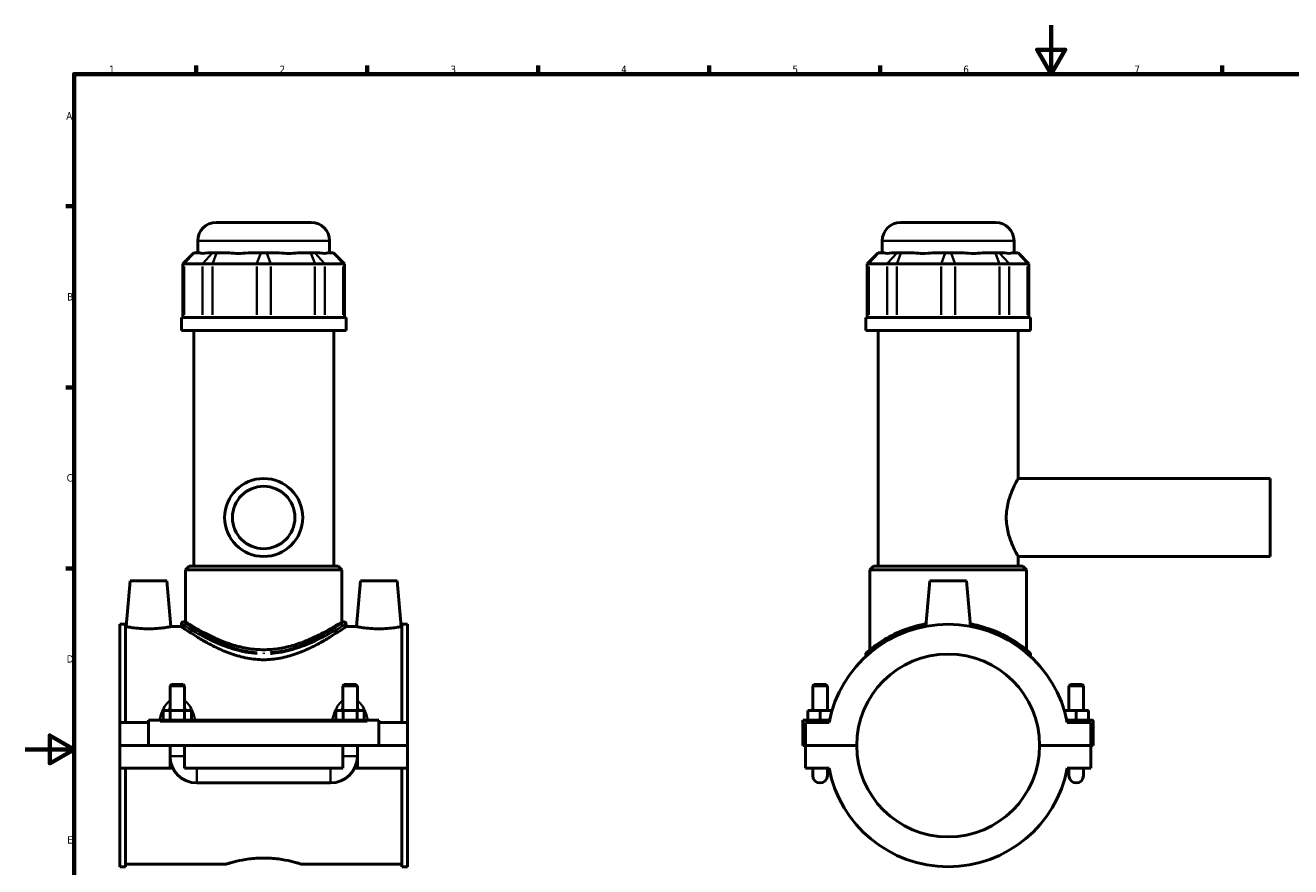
# Model space of a CAD drawing. Header units: millimetres. Extents: x 0 to 898, y -421 to 979.
# Tile 4 of 6: x 0 to 519, y 249 to 594. Entities that reach past the tile are written whole.
import ezdxf

# ---------------------------------------------------------------- set-up
doc = ezdxf.new("R2010")
doc.units = ezdxf.units.MM
for name, color, linetype, lineweight in [('Border (ANSI)', 7, 'Continuous', 70), ('Visible (ANSI)', 7, 'Continuous', 50), ('Visible Narrow (ANSI)', 7, 'Continuous', 35)]:
    doc.layers.add(name, color=color, linetype=linetype, lineweight=lineweight)
doc.styles.add('Note Text (ANSI)', font='tahoma.ttf')

# ---------------------------------------------------------------- blocks, each defined once
blk = doc.blocks.new('Borders Default Border')
at = {"layer": 'Border (ANSI)'}
for p, q in [((70.08, 574), (70.08, 577.45)), ((140.17, 574), (140.17, 577.45)), ((210.25, 574), (210.25, 577.45)), ((280.33, 574), (280.33, 577.45)), ((350.42, 574), (350.42, 577.45)), ((490.58, 574), (490.58, 577.45)), ((20, 519.75), (16.55, 519.75)), ((20, 445.5), (16.55, 445.5)), ((20, 371.25), (16.55, 371.25))]:
    blk.add_line(p, q, dxfattribs=at)
at = {"layer": 'Border (ANSI)', "flags": 128}
for points in [[(420.5, 594), (420.5, 574), (414.73, 584), (426.27, 584), (420.5, 574)], [(20, 20), (20, 574), (821, 574), (821, 20), (20, 20)], [(0, 297), (20, 297), (10, 302.77), (10, 291.23), (20, 297)]]:
    blk.add_lwpolyline(points, dxfattribs=at)
at = {"layer": 'Border (ANSI)', "color": 230, "true_color": 0xff0080, "char_height": 3.05, "attachment_point": 7, "style": 'Note Text (ANSI)'}
for s, insert in [('1', (34.35, 574.4)), ('2', (104.2, 574.4)), ('3', (174.26, 574.34)), ('4', (244.23, 574.4)), ('5', (314.48, 574.34)), ('6', (384.49, 574.34)), ('7', (454.6, 574.4)), ('A', (16.78, 555.35)), ('B', (17.15, 481.1)), ('C', (16.95, 406.8)), ('D', (16.96, 332.6)), ('E', (17.21, 258.35))]:
    blk.add_mtext(s, dxfattribs=dict(at, insert=insert))

msp = doc.modelspace()

# ---------------------------------------------------------------- linework, layer by layer
at = {"layer": 'Visible (ANSI)'}
for p, q in [((78.215, 513.12), (117.215, 513.12)), ((358.781, 513.12), (397.781, 513.12)), ((70.715, 500.73), (70.715, 505.62)), ((124.715, 500.73), (124.715, 505.62)), ((351.281, 500.73), (351.281, 505.62)), ((405.281, 500.73), (405.281, 505.62)), ((69.083, 500.73), (64.583, 496.23)), ((69.083, 500.73), (69.312, 500.73)), ((71.482, 500.73), (69.312, 500.73)), ((76.819, 500.73), (74.649, 500.73)), ((76.819, 500.73), (78.443, 500.73)), ((83.681, 500.73), (78.443, 500.73)), ((96.567, 500.73), (91.328, 500.73)), ((96.567, 500.73), (98.863, 500.73)), ((104.102, 500.73), (98.863, 500.73)), ((116.988, 500.73), (111.749, 500.73)), ((116.988, 500.73), (118.612, 500.73)), ((120.782, 500.73), (118.612, 500.73)), ((126.119, 500.73), (123.949, 500.73)), ((126.119, 500.73), (126.347, 500.73)), ((126.347, 500.73), (130.847, 496.23)), ((349.649, 500.73), (345.149, 496.23)), ((349.649, 500.73), (349.878, 500.73)), ((352.047, 500.73), (349.878, 500.73)), ((357.385, 500.73), (355.215, 500.73)), ((357.385, 500.73), (359.009, 500.73)), ((364.247, 500.73), (359.009, 500.73)), ((377.133, 500.73), (371.894, 500.73)), ((377.133, 500.73), (379.429, 500.73)), ((384.668, 500.73), (379.429, 500.73)), ((397.554, 500.73), (392.315, 500.73)), ((397.554, 500.73), (399.177, 500.73)), ((401.347, 500.73), (399.177, 500.73)), ((406.685, 500.73), (404.515, 500.73)), ((406.685, 500.73), (406.913, 500.73)), ((406.913, 500.73), (411.413, 496.23)), ((65.154, 496.23), (64.583, 496.23)), ((64.583, 496.23), (64.583, 474.18)), ((65.154, 496.23), (72.662, 496.23)), ((76.721, 496.23), (72.662, 496.23)), ((76.721, 496.23), (94.845, 496.23)), ((100.585, 496.23), (94.845, 496.23)), ((100.585, 496.23), (118.71, 496.23)), ((122.769, 496.23), (118.71, 496.23)), ((122.769, 496.23), (130.276, 496.23)), ((130.847, 496.23), (130.276, 496.23)), ((130.847, 496.23), (130.847, 474.18)), ((345.72, 496.23), (345.149, 496.23)), ((345.149, 496.23), (345.149, 474.18)), ((345.72, 496.23), (353.228, 496.23)), ((357.286, 496.23), (353.228, 496.23)), ((357.286, 496.23), (375.411, 496.23)), ((381.151, 496.23), (375.411, 496.23)), ((381.151, 496.23), (399.276, 496.23)), ((403.335, 496.23), (399.276, 496.23)), ((403.335, 496.23), (410.842, 496.23)), ((411.413, 496.23), (410.842, 496.23)), ((411.413, 496.23), (411.413, 474.18)), ((131.465, 474.18), (63.965, 474.18)), ((63.965, 468.87), (63.965, 474.18)), ((131.465, 468.87), (131.465, 474.18)), ((412.031, 474.18), (344.531, 474.18)), ((344.531, 468.87), (344.531, 474.18)), ((412.031, 468.87), (412.031, 474.18)), ((131.465, 468.87), (63.965, 468.87)), ((69.028, 372.12), (69.028, 468.87)), ((126.403, 372.12), (126.403, 468.87)), ((412.031, 468.87), (344.531, 468.87)), ((349.594, 372.12), (349.594, 468.87)), ((406.969, 408.12), (406.969, 468.87)), ((406.969, 408.12), (510.281, 408.12)), ((510.281, 376.12), (510.281, 408.12)), ((406.969, 376.12), (510.281, 376.12)), ((406.969, 372.12), (406.969, 376.12)), ((67.153, 372.12), (65.653, 370.62)), ((129.778, 370.62), (65.653, 370.62)), ((65.653, 349.32), (65.653, 370.62)), ((67.153, 372.12), (128.278, 372.12)), ((128.278, 372.12), (129.778, 370.62)), ((129.778, 349.32), (129.778, 370.62)), ((347.719, 372.12), (346.219, 370.62)), ((410.344, 370.62), (346.219, 370.62)), ((346.219, 337.894), (346.219, 370.62)), ((347.719, 372.12), (408.844, 372.12)), ((408.844, 372.12), (410.344, 370.62)), ((410.344, 337.894), (410.344, 370.62)), ((43.015, 366.12), (41.375, 347.37)), ((58.015, 366.12), (43.015, 366.12)), ((58.015, 366.12), (59.656, 347.37)), ((137.415, 366.12), (135.775, 347.37)), ((137.415, 366.12), (152.415, 366.12)), ((152.415, 366.12), (154.056, 347.37)), ((370.781, 366.12), (369.152, 347.5)), ((385.781, 366.12), (370.781, 366.12)), ((385.781, 366.12), (387.41, 347.5)), ((38.715, 348.345), (38.715, 307.995)), ((38.715, 348.345), (41.075, 348.345)), ((41.075, 307.995), (41.075, 348.345)), ((63.965, 348.57), (63.965, 347.37)), ((64.715, 349.32), (65.653, 349.32)), ((129.778, 349.32), (130.715, 349.32)), ((131.465, 348.57), (131.465, 347.37)), ((154.355, 307.995), (154.355, 348.345)), ((154.355, 348.345), (156.715, 348.345)), ((156.715, 348.345), (156.715, 307.995)), ((41.375, 347.37), (41.075, 347.37)), ((63.965, 347.37), (59.656, 347.37)), ((135.775, 347.37), (131.465, 347.37)), ((154.355, 347.37), (154.056, 347.37)), ((344.531, 336.117), (344.531, 335.137)), ((412.031, 336.117), (412.031, 335.137)), ((59.915, 323.67), (59.315, 323.07)), ((65.315, 323.07), (59.315, 323.07)), ((59.315, 323.07), (59.315, 312.995)), ((59.915, 323.67), (64.715, 323.67)), ((64.715, 323.67), (65.315, 323.07)), ((65.315, 323.07), (65.315, 312.995)), ((130.715, 323.67), (130.115, 323.07)), ((136.115, 323.07), (130.115, 323.07)), ((130.115, 312.995), (130.115, 323.07)), ((130.715, 323.67), (135.515, 323.67)), ((135.515, 323.67), (136.115, 323.07)), ((136.115, 312.995), (136.115, 323.07)), ((323.381, 323.67), (322.781, 323.07)), ((322.781, 323.07), (328.781, 323.07)), ((322.781, 312.995), (322.781, 323.07)), ((328.181, 323.67), (323.381, 323.67)), ((328.181, 323.67), (328.781, 323.07)), ((328.781, 312.995), (328.781, 323.07)), ((428.381, 323.67), (427.781, 323.07)), ((433.781, 323.07), (427.781, 323.07)), ((427.781, 323.07), (427.781, 312.995)), ((428.381, 323.67), (433.181, 323.67)), ((433.181, 323.67), (433.781, 323.07)), ((433.781, 323.07), (433.781, 312.995)), ((56.542, 308.995), (56.542, 312.995)), ((56.542, 312.995), (59.429, 312.995)), ((59.429, 308.995), (59.429, 312.995)), ((59.429, 312.995), (65.202, 312.995)), ((65.202, 308.995), (65.202, 312.995)), ((65.202, 312.995), (68.089, 312.995)), ((68.089, 308.995), (68.089, 312.995)), ((127.342, 312.995), (130.229, 312.995)), ((127.342, 308.995), (127.342, 312.995)), ((130.229, 308.995), (130.229, 312.995)), ((130.229, 312.995), (136.002, 312.995)), ((136.002, 308.995), (136.002, 312.995)), ((136.002, 312.995), (138.889, 312.995)), ((138.889, 308.995), (138.889, 312.995)), ((325.781, 312.995), (320.781, 312.995)), ((320.781, 308.995), (320.781, 312.995)), ((330.679, 312.995), (325.781, 312.995)), ((325.781, 308.995), (325.781, 312.995)), ((425.883, 312.995), (430.781, 312.995)), ((430.781, 308.995), (430.781, 312.995)), ((430.781, 312.995), (435.781, 312.995)), ((435.781, 308.995), (435.781, 312.995)), ((50.515, 307.995), (38.715, 307.995)), ((38.715, 298.67), (38.715, 307.995)), ((50.515, 308.495), (50.515, 308.995)), ((144.915, 308.995), (50.515, 308.995)), ((50.515, 298.67), (50.515, 308.495)), ((144.915, 308.995), (144.915, 308.495)), ((144.915, 308.495), (144.915, 298.67)), ((156.715, 307.995), (144.915, 307.995)), ((156.715, 307.995), (156.715, 298.67)), ((318.781, 308.995), (329.651, 308.995)), ((318.781, 298.67), (318.781, 308.995)), ((329.448, 307.995), (319.781, 307.995)), ((319.781, 307.995), (319.781, 298.67)), ((437.281, 308.995), (426.912, 308.995)), ((436.781, 307.995), (427.114, 307.995)), ((436.781, 298.67), (436.781, 307.995)), ((437.781, 298.67), (437.781, 308.495)), ((38.715, 298.67), (50.515, 298.67)), ((38.715, 289.245), (38.715, 298.57)), ((59.315, 298.57), (38.715, 298.57)), ((144.915, 298.67), (50.515, 298.67)), ((59.315, 298.67), (59.315, 298.57)), ((59.315, 289.245), (59.315, 298.57)), ((65.315, 298.67), (65.315, 298.57)), ((65.315, 298.57), (65.315, 289.245)), ((130.115, 298.57), (65.315, 298.57)), ((130.115, 298.57), (130.115, 298.67)), ((130.115, 289.245), (130.115, 298.57)), ((136.115, 298.57), (136.115, 298.67)), ((136.115, 298.57), (136.115, 289.245)), ((156.715, 298.57), (136.115, 298.57)), ((144.915, 298.67), (156.715, 298.67)), ((156.715, 298.57), (156.715, 289.245)), ((319.781, 298.67), (318.781, 298.67)), ((319.781, 298.67), (340.781, 298.67)), ((319.781, 298.57), (319.781, 289.245)), ((340.781, 298.57), (319.781, 298.57)), ((322.781, 298.57), (322.781, 298.67)), ((328.781, 298.57), (328.781, 298.67)), ((415.781, 298.67), (436.781, 298.67)), ((436.781, 298.57), (415.781, 298.57)), ((427.781, 298.67), (427.781, 298.57)), ((433.781, 298.67), (433.781, 298.57)), ((436.781, 298.67), (437.781, 298.67)), ((436.781, 289.245), (436.781, 298.57)), ((59.315, 289.245), (38.715, 289.245)), ((38.715, 289.245), (38.715, 248.895)), ((41.075, 248.895), (41.075, 289.245)), ((60.517, 289.245), (59.315, 289.245)), ((130.115, 289.245), (65.315, 289.245)), ((136.115, 289.245), (134.913, 289.245)), ((156.715, 289.245), (136.115, 289.245)), ((154.355, 248.895), (154.355, 289.245)), ((156.715, 289.245), (156.715, 248.895)), ((319.781, 289.245), (329.448, 289.245)), ((322.781, 289.245), (322.781, 286.245)), ((328.781, 286.245), (328.781, 289.245)), ((427.114, 289.245), (436.781, 289.245)), ((427.781, 289.245), (427.781, 286.245)), ((433.781, 286.245), (433.781, 289.245)), ((70.315, 283.245), (125.115, 283.245)), ((82.035, 249.87), (41.075, 249.87)), ((154.355, 249.87), (113.395, 249.87)), ((38.715, 248.895), (41.075, 248.895)), ((154.355, 248.895), (156.715, 248.895))]:
    msp.add_line(p, q, dxfattribs=at)
for radius in [16, 12.8]:
    msp.add_circle((97.715, 392.12), radius, dxfattribs=at)
for centre, radius, start, end in [((78.215, 505.62), 7.5, 90, 180), ((117.215, 505.62), 7.5, 0, 90), ((358.781, 505.62), 7.5, 90, 180), ((397.781, 505.62), 7.5, 0, 90), ((64.715, 348.57), 0.75, 90, 180), ((130.715, 348.57), 0.75, 0, 90), ((378.281, 298.62), 49.725, 10.86741, 169.13259), ((378.281, 298.62), 37.5, 0.07639, 179.92361), ((345.281, 336.117), 0.75, 131.35028, 180), ((411.281, 336.117), 0.75, 0, 48.64972), ((437.281, 308.495), 0.5, 0, 90), ((378.281, 298.62), 37.5, 180.07639, 359.92361), ((70.315, 294.245), 11, 180, 270), ((125.115, 294.245), 11, 270, 0), ((325.781, 286.245), 3, 180, 0), ((378.281, 298.62), 49.725, 190.86741, 349.13259), ((430.781, 286.245), 3, 180, 0)]:
    msp.add_arc(centre, radius, start, end, dxfattribs=at)
for centre, major_axis, ratio, start_param, end_param in [((97.715, 527.411), (-26.481, -26.481), 0.1989124, 0.0424626, 0.3502365), ((97.715, 527.411), (22.45, 22.45), 0.6681786, 3.5767543, 3.8845282), ((97.715, 527.411), (-22.45, 22.45), 0.6681786, 2.3986571, 2.706431), ((97.715, 527.411), (-26.481, 26.481), 0.1989124, 2.7913561, 3.0991301), ((378.281, 527.411), (-26.481, -26.481), 0.1989124, 0.0424626, 0.3502365), ((378.281, 527.411), (22.45, 22.45), 0.6681786, 3.5767543, 3.8845282), ((378.281, 527.411), (22.45, -22.45), 0.6681786, 5.5402497, 5.8480237), ((378.281, 527.411), (26.481, -26.481), 0.1989124, 5.9329488, 6.2407227)]:
    msp.add_ellipse(centre, major_axis=major_axis, ratio=ratio, start_param=start_param, end_param=end_param, dxfattribs=at)
for points, knots in [([(406.969, 376.12), (406.969, 376.12), (406.912, 376.221), (406.683, 376.637), (406.511, 376.953), (406.077, 377.777), (405.815, 378.286), (405.247, 379.453), (404.942, 380.11), (404.043, 382.205), (403.376, 383.972), (402.637, 386.913), (402.434, 387.941), (402.162, 390.028), (402.092, 391.086), (402.092, 393.153), (402.162, 394.211), (402.434, 396.298), (402.637, 397.327), (403.376, 400.268), (404.043, 402.035), (404.942, 404.13), (405.247, 404.787), (405.815, 405.954), (406.077, 406.463), (406.511, 407.287), (406.683, 407.603), (406.912, 408.019), (406.969, 408.12), (406.969, 408.12)], [2.4745697, 2.4745697, 2.4745697, 2.4745697, 2.7831881, 2.7831881, 3.0918065, 3.0918065, 3.4004248, 3.4004248, 3.7090432, 3.7090432, 4.3290913, 4.3290913, 4.6391154, 4.6391154, 4.9491395, 4.9491395, 5.2591635, 5.2591635, 5.5691876, 5.5691876, 6.1892357, 6.1892357, 6.4978541, 6.4978541, 6.8064725, 6.8064725, 7.1150908, 7.1150908, 7.4237092, 7.4237092, 7.4237092, 7.4237092]), ([(97.715, 337.894), (95.621, 337.894), (93.487, 338.067), (89.294, 338.734), (87.234, 339.226), (83.316, 340.409), (81.453, 341.099), (78.015, 342.53), (76.44, 343.27), (73.659, 344.661), (72.348, 345.365), (70.015, 346.671), (68.993, 347.272), (67.336, 348.268), (66.7, 348.663), (65.858, 349.189), (65.653, 349.32), (65.653, 349.32)], [0, 0, 0, 0, 0.628361, 0.628361, 1.256722, 1.256722, 1.885083, 1.885083, 2.513444, 2.513444, 3.1365359, 3.1365359, 3.7596278, 3.7596278, 4.3827197, 4.3827197, 5.0058116, 5.0058116, 5.0058116, 5.0058116]), ([(129.778, 349.32), (129.778, 349.32), (129.573, 349.189), (128.731, 348.663), (128.094, 348.268), (126.437, 347.272), (125.416, 346.671), (123.083, 345.365), (121.772, 344.661), (118.991, 343.27), (117.416, 342.53), (113.978, 341.099), (112.115, 340.409), (108.197, 339.226), (106.137, 338.734), (101.944, 338.067), (99.81, 337.894), (97.715, 337.894)], [15.0174347, 15.0174347, 15.0174347, 15.0174347, 15.6405266, 15.6405266, 16.2636184, 16.2636184, 16.8867103, 16.8867103, 17.5098022, 17.5098022, 18.1381632, 18.1381632, 18.7665242, 18.7665242, 19.3948852, 19.3948852, 20.0232462, 20.0232462, 20.0232462, 20.0232462]), ([(369.24, 348.507), (369.006, 348.465), (368.773, 348.421), (364.83, 347.649), (361.398, 346.538), (355.353, 343.96), (352.739, 342.489), (348.48, 339.716), (346.84, 338.414), (345.264, 337.103), (344.909, 336.788), (344.795, 336.688), (344.786, 336.68), (344.786, 336.68)], [16.7837457, 16.7837457, 16.7837457, 16.7837457, 16.855746, 16.855746, 18.0073889, 18.0073889, 19.173625, 19.173625, 20.3550757, 20.3550757, 21.0531966, 21.0531966, 21.1845715, 21.1845715, 21.1845715, 21.1845715]), ([(411.777, 336.68), (411.777, 336.68), (411.499, 336.929), (410.306, 337.935), (409.259, 338.791), (406.03, 341.114), (403.574, 342.683), (397.844, 345.496), (394.614, 346.758), (389.839, 348.001), (388.593, 348.275), (387.319, 348.504)], [10.5926158, 10.5926158, 10.5926158, 10.5926158, 11.3149171, 11.3149171, 12.2120553, 12.2120553, 13.4430917, 13.4430917, 14.6017916, 14.6017916, 14.9934218, 14.9934218, 14.9934218, 14.9934218]), ([(50.515, 346.491), (49.359, 346.491), (48.128, 346.538), (45.871, 346.706), (44.844, 346.824), (43.229, 347.045), (42.53, 347.161), (41.603, 347.325), (41.375, 347.37), (41.375, 347.37)], [2.7732807, 2.7732807, 2.7732807, 2.7732807, 3.1202891, 3.1202891, 3.4672974, 3.4672974, 3.8136092, 3.8136092, 4.1599211, 4.1599211, 4.1599211, 4.1599211]), ([(59.656, 347.37), (59.656, 347.37), (59.428, 347.325), (58.501, 347.161), (57.802, 347.045), (56.186, 346.824), (55.16, 346.706), (52.903, 346.538), (51.672, 346.491), (50.515, 346.491)], [6.9332019, 6.9332019, 6.9332019, 6.9332019, 7.2795137, 7.2795137, 7.6258256, 7.6258256, 7.9728339, 7.9728339, 8.3198422, 8.3198422, 8.3198422, 8.3198422]), ([(97.715, 333.798), (95.484, 333.798), (93.224, 334.017), (88.8, 334.845), (86.636, 335.451), (82.525, 336.889), (80.573, 337.72), (76.969, 339.429), (75.317, 340.306), (72.403, 341.941), (71.029, 342.764), (68.579, 344.287), (67.502, 344.987), (65.753, 346.145), (65.078, 346.605), (64.184, 347.217), (63.965, 347.37), (63.965, 347.37)], [0, 0, 0, 0, 0.6694914, 0.6694914, 1.3389827, 1.3389827, 2.0084741, 2.0084741, 2.6779655, 2.6779655, 3.3384565, 3.3384565, 3.9989475, 3.9989475, 4.6594386, 4.6594386, 5.3199296, 5.3199296, 5.3199296, 5.3199296]), ([(131.465, 347.37), (131.465, 347.37), (131.246, 347.217), (130.353, 346.605), (129.678, 346.145), (127.928, 344.987), (126.852, 344.287), (124.401, 342.764), (123.027, 341.941), (120.113, 340.306), (118.461, 339.429), (114.858, 337.72), (112.906, 336.889), (108.794, 335.451), (106.63, 334.845), (102.207, 334.017), (99.947, 333.798), (97.715, 333.798)], [15.9597889, 15.9597889, 15.9597889, 15.9597889, 16.6202799, 16.6202799, 17.280771, 17.280771, 17.941262, 17.941262, 18.601753, 18.601753, 19.2712444, 19.2712444, 19.9407358, 19.9407358, 20.6102271, 20.6102271, 21.2797185, 21.2797185, 21.2797185, 21.2797185]), ([(144.915, 346.491), (143.759, 346.491), (142.528, 346.538), (140.271, 346.706), (139.244, 346.824), (137.629, 347.045), (136.93, 347.161), (136.003, 347.325), (135.775, 347.37), (135.775, 347.37)], [0, 0, 0, 0, 0.3470083, 0.3470083, 0.6940166, 0.6940166, 1.0403285, 1.0403285, 1.3866404, 1.3866404, 1.3866404, 1.3866404]), ([(154.056, 347.37), (154.056, 347.37), (153.828, 347.325), (152.901, 347.161), (152.202, 347.045), (150.586, 346.824), (149.56, 346.706), (147.303, 346.538), (146.072, 346.491), (144.915, 346.491)], [4.1599211, 4.1599211, 4.1599211, 4.1599211, 4.506233, 4.506233, 4.8525448, 4.8525448, 5.1995532, 5.1995532, 5.5465615, 5.5465615, 5.5465615, 5.5465615]), ([(82.035, 249.87), (82.035, 249.87), (82.131, 249.901), (82.531, 250.027), (82.836, 250.123), (83.638, 250.363), (84.137, 250.508), (85.285, 250.819), (85.936, 250.986), (88.012, 251.471), (89.766, 251.82), (92.66, 252.194), (93.668, 252.294), (95.699, 252.427), (96.723, 252.46), (97.715, 252.46)], [7.1429325, 7.1429325, 7.1429325, 7.1429325, 7.4404953, 7.4404953, 7.7380581, 7.7380581, 8.0356209, 8.0356209, 8.3331837, 8.3331837, 8.9285468, 8.9285468, 9.2262284, 9.2262284, 9.52391, 9.52391, 9.52391, 9.52391]), ([(97.715, 252.46), (98.708, 252.46), (99.731, 252.427), (101.763, 252.294), (102.771, 252.194), (105.665, 251.82), (107.418, 251.471), (109.495, 250.986), (110.145, 250.819), (111.294, 250.508), (111.792, 250.363), (112.595, 250.123), (112.899, 250.027), (113.3, 249.901), (113.395, 249.87), (113.395, 249.87)], [0, 0, 0, 0, 0.2976816, 0.2976816, 0.5953631, 0.5953631, 1.1907263, 1.1907263, 1.4882891, 1.4882891, 1.7858519, 1.7858519, 2.0834147, 2.0834147, 2.3809775, 2.3809775, 2.3809775, 2.3809775])]:
    msp.add_open_spline(points, degree=3, knots=knots, dxfattribs=at)
at = {"layer": 'Visible Narrow (ANSI)'}
for p, q in [((124.383, 505.62), (71.048, 505.62)), ((404.949, 505.62), (351.614, 505.62)), ((69.104, 500.505), (65.362, 496.455)), ((76.611, 500.505), (72.869, 496.455)), ((78.357, 500.505), (76.807, 496.455)), ((96.481, 500.505), (94.931, 496.455)), ((98.949, 500.505), (100.499, 496.455)), ((117.074, 500.505), (118.624, 496.455)), ((118.819, 500.505), (122.561, 496.455)), ((126.327, 500.505), (130.069, 496.455)), ((349.67, 500.505), (345.928, 496.455)), ((357.177, 500.505), (353.435, 496.455)), ((358.922, 500.505), (357.373, 496.455)), ((377.047, 500.505), (375.497, 496.455)), ((379.515, 500.505), (381.065, 496.455)), ((397.64, 500.505), (399.19, 496.455)), ((399.385, 500.505), (403.127, 496.455)), ((406.893, 500.505), (410.635, 496.455)), ((65.154, 475.282), (65.154, 495.127)), ((72.662, 495.127), (72.662, 475.282)), ((76.721, 475.282), (76.721, 495.127)), ((94.845, 495.127), (94.845, 475.282)), ((100.585, 475.282), (100.585, 495.127)), ((118.71, 495.127), (118.71, 475.282)), ((122.769, 475.282), (122.769, 495.127)), ((130.276, 495.127), (130.276, 475.282)), ((345.72, 475.282), (345.72, 495.127)), ((353.228, 495.127), (353.228, 475.282)), ((357.286, 475.282), (357.286, 495.127)), ((375.411, 495.127), (375.411, 475.282)), ((381.151, 475.282), (381.151, 495.127)), ((399.276, 495.127), (399.276, 475.282)), ((403.335, 475.282), (403.335, 495.127)), ((410.842, 495.127), (410.842, 475.282)), ((55.235, 308.495), (140.195, 308.495)), ((59.352, 294.245), (65.278, 294.245)), ((136.078, 294.245), (130.152, 294.245)), ((70.315, 283.282), (70.315, 289.208)), ((125.115, 283.282), (125.115, 289.208))]:
    msp.add_line(p, q, dxfattribs=at)
msp.add_ellipse((97.722, 336.117), major_axis=(0, 0.75), ratio=0.0002022, start_param=4.7548438, end_param=5.5190319, dxfattribs=at)
for points, knots in [([(64.078, 348.497), (64.367, 348.309), (65.205, 347.768), (67.994, 346.046), (70.063, 344.803), (75.231, 342.032), (78.388, 340.486), (84.546, 338.196), (87.365, 337.353), (91.855, 336.524), (93.413, 336.322), (94.985, 336.213)], [-15.6237514, -15.6237514, -15.6237514, -15.6237514, -14.6017916, -14.6017916, -13.4430917, -13.4430917, -12.2120553, -12.2120553, -11.3149171, -11.3149171, -10.8567883, -10.8567883, -10.8567883, -10.8567883]), ([(95.046, 336.777), (93.508, 336.889), (91.986, 337.093), (87.595, 337.935), (84.838, 338.791), (78.817, 341.114), (75.731, 342.683), (70.678, 345.496), (68.655, 346.758), (65.927, 348.506), (65.108, 349.055), (64.825, 349.245)], [10.8567883, 10.8567883, 10.8567883, 10.8567883, 11.3149171, 11.3149171, 12.2120553, 12.2120553, 13.4430917, 13.4430917, 14.6017916, 14.6017916, 15.6237514, 15.6237514, 15.6237514, 15.6237514]), ([(130.605, 349.246), (130.54, 349.202), (130.445, 349.139), (129.772, 348.691), (128.654, 347.947), (125.353, 345.88), (123.081, 344.511), (117.506, 341.582), (114.126, 340.006), (107.603, 337.892), (104.635, 337.198), (101.18, 336.84), (100.789, 336.805), (100.398, 336.777)], [26.745309, 26.745309, 26.745309, 26.745309, 26.9858693, 26.9858693, 28.0455675, 28.0455675, 29.2135123, 29.2135123, 30.4751537, 30.4751537, 31.3945381, 31.3945381, 31.5111046, 31.5111046, 31.5111046, 31.5111046]), ([(100.459, 336.213), (100.859, 336.24), (101.258, 336.274), (104.792, 336.628), (107.827, 337.311), (114.499, 339.394), (117.955, 340.946), (123.658, 343.832), (125.981, 345.181), (129.357, 347.217), (130.5, 347.95), (131.189, 348.392), (131.286, 348.454), (131.353, 348.497)], [-31.5111046, -31.5111046, -31.5111046, -31.5111046, -31.3945381, -31.3945381, -30.4751537, -30.4751537, -29.2135123, -29.2135123, -28.0455675, -28.0455675, -26.9858693, -26.9858693, -26.745309, -26.745309, -26.745309, -26.745309]), ([(344.608, 336.183), (344.75, 336.305), (345.088, 336.594), (346.601, 337.826), (348.253, 339.108), (352.545, 341.84), (355.179, 343.289), (360.882, 345.667), (363.848, 346.64), (367.043, 347.346)], [-20.9645089, -20.9645089, -20.9645089, -20.9645089, -20.3550757, -20.3550757, -19.173625, -19.173625, -18.0073889, -18.0073889, -17.0033814, -17.0033814, -17.0033814, -17.0033814]), ([(389.519, 347.345), (390.067, 347.225), (390.609, 347.097), (394.738, 346.046), (397.992, 344.803), (403.766, 342.032), (406.241, 340.486), (409.494, 338.196), (410.549, 337.353), (411.588, 336.497), (411.837, 336.284), (411.954, 336.184)], [-14.7737871, -14.7737871, -14.7737871, -14.7737871, -14.6017916, -14.6017916, -13.4430917, -13.4430917, -12.2120553, -12.2120553, -11.3149171, -11.3149171, -10.8126774, -10.8126774, -10.8126774, -10.8126774]), ([(58.958, 316.776), (58.773, 316.62), (58.597, 316.455), (57.907, 315.747), (57.46, 315.139), (56.563, 313.654), (56.153, 312.748), (55.534, 311.056), (55.302, 310.282), (55.1, 309.483), (55.097, 309.471), (55.094, 309.46)], [-1.27257099, -1.27257099, -1.27257099, -1.27257099, -1.20040141, -1.20040141, -0.97762841, -0.97762841, -0.68887786, -0.68887786, -0.45697122, -0.45697122, -0.45367025, -0.45367025, -0.45367025, -0.45367025]), ([(69.536, 309.46), (69.534, 309.471), (69.531, 309.483), (69.329, 310.282), (69.096, 311.056), (68.477, 312.748), (68.067, 313.654), (67.171, 315.139), (66.723, 315.747), (66.034, 316.455), (65.857, 316.62), (65.673, 316.776)], [-2.82882801, -2.82882801, -2.82882801, -2.82882801, -2.82552704, -2.82552704, -2.59362039, -2.59362039, -2.30486984, -2.30486984, -2.08209684, -2.08209684, -2.00992726, -2.00992726, -2.00992726, -2.00992726]), ([(129.758, 316.776), (129.573, 316.62), (129.397, 316.455), (128.707, 315.747), (128.259, 315.139), (127.363, 313.653), (126.953, 312.748), (126.334, 311.056), (126.102, 310.282), (125.9, 309.483), (125.897, 309.471), (125.894, 309.46)], [-1.27283822, -1.27283822, -1.27283822, -1.27283822, -1.20066864, -1.20066864, -0.9778921, -0.9778921, -0.68914231, -0.68914231, -0.45723487, -0.45723487, -0.45393741, -0.45393741, -0.45393741, -0.45393741]), ([(140.336, 309.46), (140.334, 309.471), (140.331, 309.483), (140.129, 310.282), (139.896, 311.056), (139.277, 312.748), (138.867, 313.653), (137.971, 315.139), (137.523, 315.747), (136.834, 316.455), (136.657, 316.62), (136.473, 316.776)], [-2.8290953, -2.8290953, -2.8290953, -2.8290953, -2.82579784, -2.82579784, -2.5938904, -2.5938904, -2.30514061, -2.30514061, -2.08236407, -2.08236407, -2.01019449, -2.01019449, -2.01019449, -2.01019449]), ([(58.729, 313.062), (58.758, 313.132), (58.788, 313.202), (58.96, 313.598), (59.114, 313.914), (59.281, 314.215)], [0.9517926, 0.9517926, 0.9517926, 0.9517926, 0.97762841, 0.97762841, 1.09957779, 1.09957779, 1.09957779, 1.09957779]), ([(65.349, 314.215), (65.516, 313.914), (65.67, 313.598), (65.843, 313.202), (65.872, 313.132), (65.902, 313.062)], [2.18292046, 2.18292046, 2.18292046, 2.18292046, 2.30486984, 2.30486984, 2.33070566, 2.33070566, 2.33070566, 2.33070566]), ([(129.529, 313.062), (129.558, 313.132), (129.588, 313.202), (129.76, 313.598), (129.914, 313.914), (130.081, 314.215)], [0.95205982, 0.95205982, 0.95205982, 0.95205982, 0.9778921, 0.9778921, 1.09984502, 1.09984502, 1.09984502, 1.09984502]), ([(136.149, 314.215), (136.316, 313.914), (136.47, 313.598), (136.643, 313.202), (136.672, 313.132), (136.702, 313.062)], [2.18318769, 2.18318769, 2.18318769, 2.18318769, 2.30514061, 2.30514061, 2.33097289, 2.33097289, 2.33097289, 2.33097289])]:
    msp.add_open_spline(points, degree=3, knots=knots, dxfattribs=at)

# ---------------------------------------------------------------- block references
msp.add_blockref('Borders Default Border', (0, 0))

doc.saveas('drawing.dxf')
